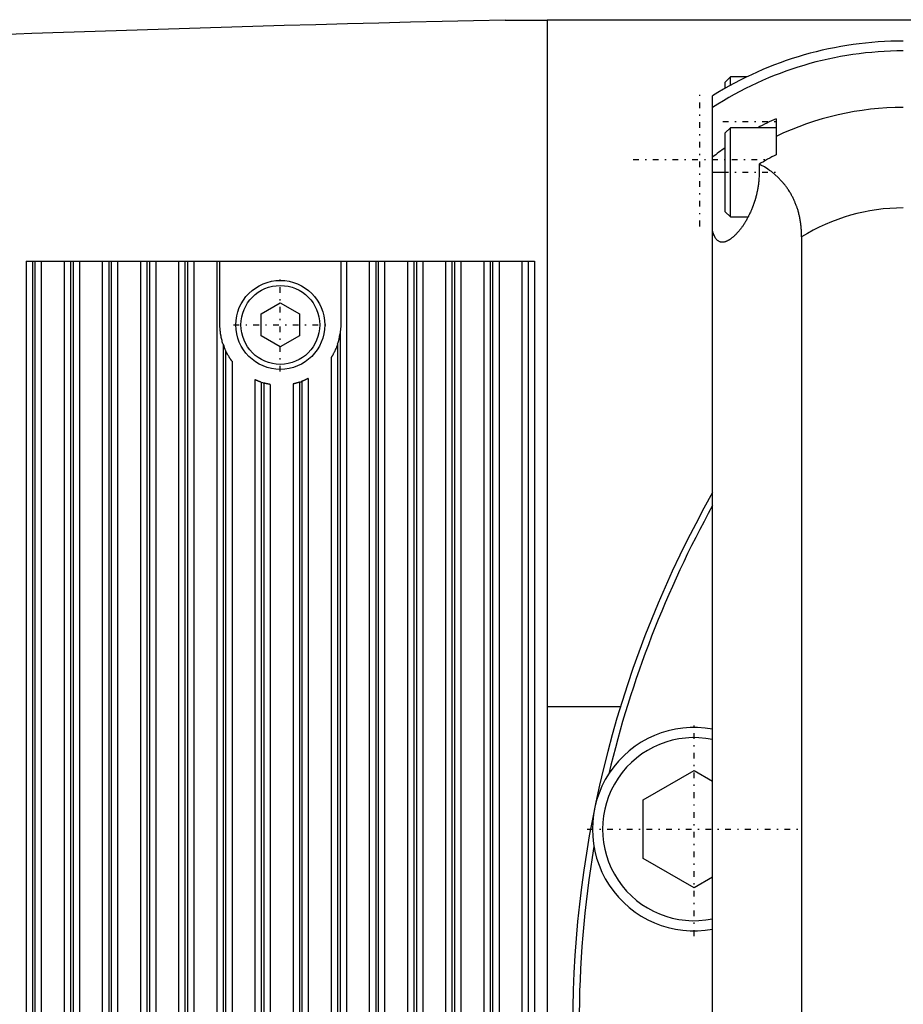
# Model space of a CAD drawing. Extents: x -705 to 186, y -120 to 120.
# Tile 3 of 6: x -378 to -309, y 2 to 79. Entities that reach past the tile are written whole.
import ezdxf

# ---------------------------------------------------------------- set-up
doc = ezdxf.new("R2010")
doc.units = 0
doc.linetypes.add('CENTER', pattern=[1.5, 0.45, -0.5, 0.05, -0.5])
doc.layers.add('AM_0', color=7, linetype='CONTINUOUS')
doc.layers.add('AM_7', color=7, linetype='CENTER')

msp = doc.modelspace()

# ---------------------------------------------------------------- linework, layer by layer
at = {"layer": 'AM_0', "color": 7, "linetype": 'CONTINUOUS'}
for p, q in [((-340.312, 78.973), (-337, 78.973)), ((-337, 79), (-207, 79)), ((-337, 79), (-337, -79)), ((-322.6, 74.5), (-323, 74.1)), ((-321.32, 74.5), (-322.6, 74.5)), ((-322.6, 73.844), (-322.6, 74.5)), ((-323, 73.62), (-323, 74.1)), ((-324, -73.021), (-324, 73.021)), ((-322.6, 70.5), (-323, 70.1)), ((-319, 70.5), (-322.6, 70.5)), ((-322.6, 63.5), (-322.6, 70.5)), ((-319, 71.213), (-319, 68.387)), ((-323, 63.9), (-323, 70.1)), ((-320.337, 67.637), (-320.337, 67)), ((-324, 67), (-323, 67)), ((-323, 63.9), (-322.6, 63.5)), ((-322.6, 63.5), (-321.202, 63.5)), ((-317, 61.924), (-317, -61.924)), ((-378, 60), (-378, -60)), ((-378, 60), (-338, 60)), ((-377.5, 60), (-377.5, -60)), ((-377.3, 60), (-377.3, -60)), ((-376.8, 60), (-376.8, -60)), ((-375, 60), (-375, -60)), ((-374.5, 60), (-374.5, -60)), ((-374.3, 60), (-374.3, -60)), ((-373.8, 60), (-373.8, -60)), ((-372, 60), (-372, -60)), ((-371.5, 60), (-371.5, -60)), ((-371.3, 60), (-371.3, -60)), ((-370.8, 60), (-370.8, -60)), ((-369, 60), (-369, -60)), ((-368.5, 60), (-368.5, -60)), ((-368.3, 60), (-368.3, -60)), ((-367.8, 60), (-367.8, -60)), ((-366, 60), (-366, -60)), ((-365.5, 60), (-365.5, -60)), ((-365.3, 60), (-365.3, -60)), ((-364.8, 60), (-364.8, -60)), ((-363, 60), (-363, -60)), ((-362.75, 55), (-362.75, 60)), ((-353.25, 60), (-353.25, 55)), ((-352.8, 60), (-352.8, -60)), ((-351, 60), (-351, -60)), ((-350.5, 60), (-350.5, -60)), ((-350.3, 60), (-350.3, -60)), ((-349.8, 60), (-349.8, -60)), ((-348, 60), (-348, -60)), ((-347.5, 60), (-347.5, -60)), ((-347.3, 60), (-347.3, -60)), ((-346.8, 60), (-346.8, -60)), ((-345, 60), (-345, -60)), ((-344.5, 60), (-344.5, -60)), ((-344.3, 60), (-344.3, -60)), ((-343.8, 60), (-343.8, -60)), ((-342, 60), (-342, -60)), ((-341.5, 60), (-341.5, -60)), ((-341.3, 60), (-341.3, -60)), ((-340.8, 60), (-340.8, -60)), ((-339, 60), (-339, -60)), ((-338.5, 60), (-338.5, -60)), ((-338, 60), (-338, -60)), ((-359.5, 55.866), (-358, 56.732)), ((-358, 56.732), (-356.5, 55.866)), ((-359.5, 54.134), (-359.5, 55.866)), ((-356.5, 55.866), (-356.5, 54.134)), ((-353.3, 54.313), (-353.3, -54.313)), ((-362.5, 53.479), (-362.5, -53.479)), ((-358, 53.268), (-359.5, 54.134)), ((-356.5, 54.134), (-358, 53.268)), ((-353.5, 53.479), (-353.5, -53.479)), ((-362.3, 52.982), (-362.3, -52.982)), ((-361.8, 52.15), (-361.8, -52.15)), ((-354, 52.438), (-354, -52.438)), ((-360, 50.692), (-360, -50.692)), ((-359.5, 50.493), (-359.5, -50.493)), ((-359.3, 50.431), (-359.3, -50.431)), ((-357, 50.356), (-357, -50.356)), ((-356.5, 50.493), (-356.5, -50.493)), ((-356.3, 50.565), (-356.3, -50.565)), ((-355.8, 50.79), (-355.8, -50.79)), ((-358.8, 50.318), (-358.8, -50.318)), ((-337, 25), (-331.24, 25)), ((-329.454, 17.661), (-325.454, 19.97)), ((-325.454, 19.97), (-324, 19.131)), ((-329.454, 13.042), (-329.454, 17.661)), ((-325.454, 10.733), (-329.454, 13.042)), ((-324, 11.572), (-325.454, 10.733))]:
    msp.add_line(p, q, dxfattribs=at)
for points in [[(-317, 61.924, 0), (-317.003, 62.148, 0), (-317.013, 62.407, 0), (-317.018, 62.481, 0), (-317.023, 62.555, 0), (-317.026, 62.592, 0), (-317.029, 62.628, 0), (-317.036, 62.702, 0), (-317.043, 62.775, 0), (-317.051, 62.848, 0), (-317.06, 62.921, 0), (-317.069, 62.994, 0), (-317.074, 63.03, 0), (-317.079, 63.067, 0), (-317.09, 63.139, 0), (-317.102, 63.212, 0), (-317.108, 63.248, 0), (-317.114, 63.284, 0), (-317.128, 63.356, 0), (-317.142, 63.428, 0), (-317.149, 63.464, 0), (-317.156, 63.5, 0), (-317.172, 63.571, 0), (-317.189, 63.643, 0), (-317.206, 63.714, 0), (-317.224, 63.785, 0), (-317.242, 63.855, 0), (-317.252, 63.89, 0), (-317.262, 63.925, 0), (-317.282, 63.995, 0), (-317.303, 64.064, 0), (-317.325, 64.132, 0), (-317.347, 64.2, 0), (-317.37, 64.267, 0), (-317.382, 64.301, 0), (-317.394, 64.334, 0), (-317.418, 64.4, 0), (-317.443, 64.466, 0), (-317.469, 64.531, 0), (-317.495, 64.596, 0), (-317.522, 64.66, 0), (-317.536, 64.692, 0), (-317.55, 64.724, 0), (-317.578, 64.787, 0), (-317.607, 64.85, 0), (-317.636, 64.912, 0), (-317.667, 64.973, 0), (-317.697, 65.034, 0), (-317.713, 65.065, 0), (-317.729, 65.095, 0), (-317.761, 65.155, 0), (-317.793, 65.214, 0), (-317.826, 65.273, 0), (-317.86, 65.331, 0), (-317.894, 65.389, 0), (-317.912, 65.418, 0), (-317.929, 65.446, 0), (-317.964, 65.503, 0), (-318, 65.559, 0), (-318.018, 65.587, 0), (-318.037, 65.615, 0), (-318.073, 65.669, 0), (-318.11, 65.723, 0), (-318.129, 65.75, 0), (-318.148, 65.777, 0), (-318.186, 65.829, 0), (-318.224, 65.881, 0), (-318.263, 65.933, 0), (-318.302, 65.983, 0), (-318.341, 66.033, 0), (-318.361, 66.058, 0), (-318.381, 66.083, 0), (-318.421, 66.132, 0), (-318.461, 66.18, 0), (-318.604, 66.342, 0), (-318.856, 66.603, 0), (-319.114, 66.839, 0), (-319.378, 67.054, 0), (-319.512, 67.153, 0), (-319.648, 67.247, 0), (-319.922, 67.42, 0), (-320.198, 67.57, 0), (-320.337, 67.637, 0)], [(-320.337, 67, 0), (-320.337, 66.959, 0), (-320.338, 66.877, 0), (-320.34, 66.795, 0), (-320.341, 66.754, 0), (-320.343, 66.713, 0), (-320.346, 66.631, 0), (-320.351, 66.548, 0), (-320.357, 66.465, 0), (-320.363, 66.383, 0), (-320.37, 66.3, 0), (-320.374, 66.259, 0), (-320.379, 66.217, 0), (-320.388, 66.135, 0), (-320.398, 66.052, 0), (-320.409, 65.97, 0), (-320.421, 65.888, 0), (-320.434, 65.806, 0), (-320.441, 65.765, 0), (-320.448, 65.724, 0), (-320.462, 65.643, 0), (-320.478, 65.562, 0), (-320.486, 65.521, 0), (-320.494, 65.481, 0), (-320.512, 65.401, 0), (-320.53, 65.321, 0), (-320.539, 65.281, 0), (-320.548, 65.241, 0), (-320.568, 65.162, 0), (-320.588, 65.084, 0), (-320.609, 65.006, 0), (-320.631, 64.929, 0), (-320.654, 64.852, 0), (-320.665, 64.814, 0), (-320.677, 64.776, 0), (-320.701, 64.7, 0), (-320.725, 64.625, 0), (-320.75, 64.551, 0), (-320.776, 64.478, 0), (-320.802, 64.405, 0), (-320.815, 64.369, 0), (-320.829, 64.333, 0), (-320.856, 64.262, 0), (-320.884, 64.192, 0), (-320.912, 64.122, 0), (-320.941, 64.054, 0), (-320.97, 63.986, 0), (-320.984, 63.952, 0), (-320.999, 63.919, 0), (-321.029, 63.853, 0), (-321.059, 63.788, 0), (-321.089, 63.724, 0), (-321.12, 63.661, 0), (-321.151, 63.599, 0), (-321.166, 63.568, 0), (-321.182, 63.538, 0), (-321.213, 63.478, 0), (-321.245, 63.419, 0), (-321.276, 63.361, 0), (-321.308, 63.304, 0), (-321.339, 63.248, 0), (-321.355, 63.22, 0), (-321.371, 63.193, 0), (-321.403, 63.139, 0), (-321.435, 63.086, 0), (-321.452, 63.059, 0), (-321.468, 63.033, 0), (-321.501, 62.98, 0), (-321.534, 62.929, 0), (-321.551, 62.903, 0), (-321.568, 62.878, 0), (-321.601, 62.827, 0), (-321.635, 62.777, 0), (-321.669, 62.728, 0), (-321.704, 62.68, 0), (-321.738, 62.632, 0), (-321.756, 62.609, 0), (-321.773, 62.586, 0), (-321.808, 62.539, 0), (-321.843, 62.494, 0), (-321.878, 62.45, 0), (-321.913, 62.406, 0), (-321.949, 62.363, 0), (-321.966, 62.342, 0), (-321.984, 62.322, 0), (-322.019, 62.281, 0), (-322.055, 62.241, 0), (-322.09, 62.202, 0), (-322.126, 62.163, 0), (-322.161, 62.126, 0), (-322.179, 62.108, 0), (-322.196, 62.09, 0), (-322.232, 62.055, 0), (-322.267, 62.021, 0), (-322.302, 61.987, 0), (-322.337, 61.955, 0), (-322.372, 61.924, 0), (-322.389, 61.909, 0), (-322.406, 61.894, 0), (-322.441, 61.865, 0), (-322.476, 61.837, 0), (-322.51, 61.81, 0), (-322.544, 61.784, 0), (-322.578, 61.759, 0), (-322.594, 61.747, 0), (-322.611, 61.736, 0), (-322.645, 61.713, 0), (-322.678, 61.692, 0), (-322.694, 61.682, 0), (-322.711, 61.672, 0), (-322.743, 61.652, 0), (-322.775, 61.634, 0), (-322.792, 61.626, 0), (-322.807, 61.617, 0), (-322.839, 61.602, 0), (-322.871, 61.587, 0), (-322.902, 61.574, 0), (-322.932, 61.561, 0), (-322.963, 61.55, 0), (-322.978, 61.545, 0), (-322.992, 61.54, 0), (-323.022, 61.531, 0), (-323.051, 61.523, 0), (-323.08, 61.517, 0), (-323.108, 61.511, 0), (-323.136, 61.507, 0), (-323.15, 61.505, 0), (-323.164, 61.503, 0), (-323.191, 61.501, 0), (-323.218, 61.5, 0), (-323.231, 61.5, 0)], [(-323.231, 61.5, 0), (-323.259, 61.501, 0), (-323.314, 61.506, 0), (-323.368, 61.516, 0), (-323.395, 61.523, 0), (-323.421, 61.531, 0), (-323.473, 61.552, 0), (-323.523, 61.579, 0), (-323.572, 61.612, 0), (-323.618, 61.65, 0), (-323.664, 61.694, 0), (-323.686, 61.718, 0), (-323.707, 61.743, 0), (-323.749, 61.799, 0), (-323.788, 61.86, 0), (-323.826, 61.927, 0), (-323.862, 61.999, 0), (-323.896, 62.077, 0), (-323.912, 62.118, 0), (-323.928, 62.16, 0), (-323.958, 62.248, 0), (-323.987, 62.342, 0), (-324, 62.39, 0)], [(-362.5, 53.479, 0), (-362.513, 53.519, 0), (-362.539, 53.6, 0), (-362.564, 53.683, 0), (-362.575, 53.724, 0), (-362.587, 53.766, 0), (-362.609, 53.85, 0), (-362.629, 53.935, 0), (-362.648, 54.021, 0), (-362.665, 54.107, 0), (-362.681, 54.193, 0), (-362.688, 54.236, 0), (-362.695, 54.279, 0), (-362.708, 54.366, 0), (-362.718, 54.453, 0), (-362.728, 54.539, 0), (-362.735, 54.624, 0), (-362.741, 54.709, 0), (-362.744, 54.752, 0), (-362.746, 54.794, 0), (-362.748, 54.877, 0), (-362.75, 54.959, 0), (-362.75, 55, 0)], [(-353.25, 55, 0), (-353.251, 54.89, 0), (-353.262, 54.663, 0), (-353.284, 54.43, 0), (-353.3, 54.313, 0)], [(-353.5, 53.479, 0), (-353.512, 53.444, 0), (-353.537, 53.373, 0), (-353.563, 53.304, 0), (-353.576, 53.27, 0), (-353.59, 53.236, 0), (-353.618, 53.166, 0), (-353.649, 53.095, 0), (-353.681, 53.023, 0), (-353.714, 52.953, 0), (-353.747, 52.884, 0), (-353.764, 52.85, 0), (-353.781, 52.818, 0), (-353.813, 52.756, 0), (-353.833, 52.72, 0), (-353.839, 52.709, 0), (-353.845, 52.699, 0), (-353.848, 52.694, 0), (-353.85, 52.688, 0), (-353.856, 52.678, 0), (-353.862, 52.668, 0), (-353.868, 52.657, 0), (-353.874, 52.647, 0), (-353.879, 52.637, 0), (-353.882, 52.632, 0), (-353.885, 52.628, 0), (-353.89, 52.618, 0), (-353.896, 52.609, 0), (-353.901, 52.6, 0), (-353.906, 52.591, 0), (-353.911, 52.582, 0), (-353.914, 52.578, 0), (-353.916, 52.574, 0), (-353.921, 52.565, 0), (-353.926, 52.557, 0), (-353.931, 52.549, 0), (-353.936, 52.541, 0), (-353.941, 52.533, 0), (-353.943, 52.529, 0), (-353.945, 52.525, 0), (-353.95, 52.518, 0), (-353.955, 52.511, 0), (-353.957, 52.507, 0), (-353.959, 52.504, 0), (-353.963, 52.497, 0), (-353.967, 52.49, 0), (-353.969, 52.487, 0), (-353.971, 52.484, 0), (-353.975, 52.478, 0), (-353.978, 52.473, 0), (-353.981, 52.468, 0), (-353.984, 52.463, 0), (-353.987, 52.459, 0), (-353.988, 52.457, 0), (-353.99, 52.455, 0), (-353.992, 52.451, 0), (-353.994, 52.448, 0), (-353.996, 52.445, 0), (-353.997, 52.443, 0), (-353.998, 52.441, 0), (-353.999, 52.44, 0), (-353.999, 52.44, 0), (-354, 52.439, 0), (-354, 52.438, 0), (-354, 52.438, 0)], [(-361.8, 52.15, 0), (-361.8, 52.15, 0), (-361.8, 52.15, 0), (-361.801, 52.151, 0), (-361.801, 52.151, 0), (-361.801, 52.152, 0), (-361.802, 52.153, 0), (-361.803, 52.154, 0), (-361.805, 52.156, 0), (-361.806, 52.158, 0), (-361.808, 52.161, 0), (-361.809, 52.162, 0), (-361.81, 52.163, 0), (-361.812, 52.166, 0), (-361.814, 52.169, 0), (-361.817, 52.173, 0), (-361.82, 52.176, 0), (-361.823, 52.18, 0), (-361.824, 52.183, 0), (-361.826, 52.185, 0), (-361.829, 52.189, 0), (-361.832, 52.194, 0), (-361.834, 52.196, 0), (-361.836, 52.199, 0), (-361.84, 52.204, 0), (-361.844, 52.209, 0), (-361.846, 52.212, 0), (-361.848, 52.215, 0), (-361.852, 52.22, 0), (-361.856, 52.226, 0), (-361.86, 52.232, 0), (-361.865, 52.238, 0), (-361.869, 52.245, 0), (-361.871, 52.248, 0), (-361.874, 52.251, 0), (-361.878, 52.258, 0), (-361.883, 52.264, 0), (-361.888, 52.271, 0), (-361.893, 52.278, 0), (-361.898, 52.285, 0), (-361.9, 52.289, 0), (-361.903, 52.292, 0), (-361.907, 52.299, 0), (-361.912, 52.306, 0), (-361.917, 52.314, 0), (-361.922, 52.321, 0), (-361.928, 52.329, 0), (-361.93, 52.333, 0), (-361.933, 52.336, 0), (-361.938, 52.344, 0), (-361.944, 52.353, 0), (-361.949, 52.361, 0), (-361.955, 52.369, 0), (-361.961, 52.378, 0), (-361.963, 52.382, 0), (-361.966, 52.386, 0), (-361.972, 52.395, 0), (-361.978, 52.404, 0), (-361.983, 52.412, 0), (-361.989, 52.421, 0), (-361.995, 52.43, 0), (-361.998, 52.435, 0), (-362, 52.439, 0), (-362.006, 52.448, 0), (-362.012, 52.457, 0), (-362.015, 52.461, 0), (-362.031, 52.487, 0), (-362.063, 52.54, 0), (-362.096, 52.595, 0), (-362.129, 52.652, 0), (-362.162, 52.711, 0), (-362.195, 52.771, 0), (-362.211, 52.802, 0), (-362.226, 52.832, 0), (-362.257, 52.893, 0), (-362.286, 52.953, 0), (-362.3, 52.982, 0)], [(-359.5, 50.493, 0), (-359.503, 50.494, 0), (-359.51, 50.497, 0), (-359.517, 50.499, 0), (-359.521, 50.5, 0), (-359.524, 50.501, 0), (-359.531, 50.504, 0), (-359.538, 50.506, 0), (-359.545, 50.508, 0), (-359.552, 50.511, 0), (-359.559, 50.513, 0), (-359.563, 50.514, 0), (-359.566, 50.516, 0), (-359.573, 50.518, 0), (-359.58, 50.521, 0), (-359.587, 50.523, 0), (-359.594, 50.526, 0), (-359.601, 50.528, 0), (-359.605, 50.529, 0), (-359.608, 50.531, 0), (-359.615, 50.533, 0), (-359.622, 50.536, 0), (-359.626, 50.537, 0), (-359.629, 50.538, 0), (-359.636, 50.541, 0), (-359.643, 50.543, 0), (-359.647, 50.545, 0), (-359.65, 50.546, 0), (-359.657, 50.548, 0), (-359.664, 50.551, 0), (-359.671, 50.554, 0), (-359.678, 50.556, 0), (-359.684, 50.559, 0), (-359.688, 50.56, 0), (-359.691, 50.561, 0), (-359.698, 50.564, 0), (-359.704, 50.566, 0), (-359.711, 50.569, 0), (-359.718, 50.571, 0), (-359.724, 50.574, 0), (-359.727, 50.575, 0), (-359.731, 50.576, 0), (-359.737, 50.579, 0), (-359.743, 50.581, 0), (-359.75, 50.584, 0), (-359.756, 50.586, 0), (-359.762, 50.589, 0), (-359.765, 50.59, 0), (-359.768, 50.591, 0), (-359.774, 50.594, 0), (-359.78, 50.596, 0), (-359.786, 50.599, 0), (-359.792, 50.601, 0), (-359.798, 50.603, 0), (-359.801, 50.605, 0), (-359.804, 50.606, 0), (-359.809, 50.608, 0), (-359.815, 50.61, 0), (-359.82, 50.613, 0), (-359.826, 50.615, 0), (-359.831, 50.617, 0), (-359.834, 50.618, 0), (-359.836, 50.619, 0), (-359.841, 50.621, 0), (-359.847, 50.624, 0), (-359.849, 50.625, 0), (-359.852, 50.626, 0), (-359.856, 50.628, 0), (-359.861, 50.63, 0), (-359.864, 50.631, 0), (-359.866, 50.632, 0), (-359.871, 50.634, 0), (-359.876, 50.636, 0), (-359.88, 50.638, 0), (-359.885, 50.64, 0), (-359.889, 50.642, 0), (-359.892, 50.643, 0), (-359.894, 50.644, 0), (-359.898, 50.646, 0), (-359.903, 50.648, 0), (-359.907, 50.65, 0), (-359.911, 50.651, 0), (-359.915, 50.653, 0), (-359.917, 50.654, 0), (-359.919, 50.655, 0), (-359.923, 50.657, 0), (-359.927, 50.659, 0), (-359.931, 50.66, 0), (-359.935, 50.662, 0), (-359.938, 50.664, 0), (-359.94, 50.664, 0), (-359.942, 50.665, 0), (-359.945, 50.667, 0), (-359.949, 50.668, 0), (-359.952, 50.67, 0), (-359.955, 50.671, 0), (-359.958, 50.672, 0), (-359.96, 50.673, 0), (-359.961, 50.674, 0), (-359.964, 50.675, 0), (-359.967, 50.676, 0), (-359.969, 50.678, 0), (-359.972, 50.679, 0), (-359.974, 50.68, 0), (-359.976, 50.68, 0), (-359.977, 50.681, 0), (-359.979, 50.682, 0), (-359.981, 50.683, 0), (-359.982, 50.683, 0), (-359.983, 50.684, 0), (-359.985, 50.685, 0), (-359.987, 50.685, 0), (-359.988, 50.686, 0), (-359.988, 50.686, 0), (-359.99, 50.687, 0), (-359.991, 50.688, 0), (-359.993, 50.688, 0), (-359.994, 50.689, 0), (-359.995, 50.689, 0), (-359.996, 50.69, 0), (-359.996, 50.69, 0), (-359.997, 50.69, 0), (-359.998, 50.691, 0), (-359.998, 50.691, 0), (-359.999, 50.691, 0), (-359.999, 50.691, 0), (-360, 50.691, 0), (-360, 50.691, 0), (-360, 50.692, 0), (-360, 50.692, 0), (-360, 50.692, 0)], [(-358.8, 50.318, 0), (-358.8, 50.318, 0), (-358.8, 50.318, 0), (-358.8, 50.318, 0), (-358.8, 50.318, 0), (-358.801, 50.318, 0), (-358.801, 50.318, 0), (-358.802, 50.318, 0), (-358.802, 50.318, 0), (-358.803, 50.318, 0), (-358.804, 50.318, 0), (-358.804, 50.319, 0), (-358.805, 50.319, 0), (-358.806, 50.319, 0), (-358.807, 50.319, 0), (-358.808, 50.319, 0), (-358.81, 50.32, 0), (-358.811, 50.32, 0), (-358.812, 50.32, 0), (-358.813, 50.32, 0), (-358.814, 50.32, 0), (-358.816, 50.321, 0), (-358.817, 50.321, 0), (-358.818, 50.321, 0), (-358.82, 50.321, 0), (-358.822, 50.322, 0), (-358.824, 50.322, 0), (-358.825, 50.322, 0), (-358.827, 50.323, 0), (-358.83, 50.323, 0), (-358.832, 50.323, 0), (-358.835, 50.324, 0), (-358.838, 50.324, 0), (-358.839, 50.325, 0), (-358.841, 50.325, 0), (-358.844, 50.325, 0), (-358.847, 50.326, 0), (-358.85, 50.327, 0), (-358.853, 50.327, 0), (-358.857, 50.328, 0), (-358.858, 50.328, 0), (-358.86, 50.329, 0), (-358.864, 50.329, 0), (-358.867, 50.33, 0), (-358.871, 50.331, 0), (-358.875, 50.331, 0), (-358.879, 50.332, 0), (-358.881, 50.332, 0), (-358.883, 50.333, 0), (-358.887, 50.334, 0), (-358.891, 50.334, 0), (-358.895, 50.335, 0), (-358.9, 50.336, 0), (-358.904, 50.337, 0), (-358.906, 50.337, 0), (-358.909, 50.338, 0), (-358.913, 50.339, 0), (-358.918, 50.34, 0), (-358.923, 50.34, 0), (-358.927, 50.341, 0), (-358.932, 50.342, 0), (-358.934, 50.343, 0), (-358.937, 50.343, 0), (-358.942, 50.344, 0), (-358.947, 50.345, 0), (-358.949, 50.346, 0), (-358.952, 50.346, 0), (-358.957, 50.347, 0), (-358.962, 50.348, 0), (-358.965, 50.349, 0), (-358.967, 50.35, 0), (-358.973, 50.351, 0), (-358.978, 50.352, 0), (-358.984, 50.353, 0), (-358.989, 50.354, 0), (-358.995, 50.355, 0), (-358.998, 50.356, 0), (-359.001, 50.357, 0), (-359.006, 50.358, 0), (-359.012, 50.359, 0), (-359.018, 50.36, 0), (-359.024, 50.362, 0), (-359.031, 50.363, 0), (-359.034, 50.364, 0), (-359.037, 50.365, 0), (-359.043, 50.366, 0), (-359.049, 50.367, 0), (-359.056, 50.369, 0), (-359.062, 50.37, 0), (-359.069, 50.372, 0), (-359.072, 50.373, 0), (-359.075, 50.373, 0), (-359.082, 50.375, 0), (-359.088, 50.376, 0), (-359.095, 50.378, 0), (-359.102, 50.38, 0), (-359.108, 50.381, 0), (-359.112, 50.382, 0), (-359.115, 50.383, 0), (-359.122, 50.384, 0), (-359.129, 50.386, 0), (-359.136, 50.388, 0), (-359.143, 50.39, 0), (-359.15, 50.391, 0), (-359.153, 50.392, 0), (-359.157, 50.393, 0), (-359.164, 50.395, 0), (-359.171, 50.397, 0), (-359.174, 50.397, 0), (-359.178, 50.398, 0), (-359.185, 50.4, 0), (-359.192, 50.402, 0), (-359.195, 50.403, 0), (-359.199, 50.404, 0), (-359.206, 50.406, 0), (-359.213, 50.407, 0), (-359.22, 50.409, 0), (-359.227, 50.411, 0), (-359.234, 50.413, 0), (-359.238, 50.414, 0), (-359.241, 50.415, 0), (-359.248, 50.417, 0), (-359.255, 50.419, 0), (-359.262, 50.421, 0), (-359.269, 50.423, 0), (-359.276, 50.425, 0), (-359.279, 50.426, 0), (-359.283, 50.427, 0), (-359.29, 50.428, 0), (-359.297, 50.43, 0), (-359.3, 50.431, 0)], [(-356.5, 50.493, 0), (-356.503, 50.492, 0), (-356.51, 50.49, 0), (-356.517, 50.487, 0), (-356.52, 50.486, 0), (-356.524, 50.485, 0), (-356.531, 50.483, 0), (-356.538, 50.481, 0), (-356.545, 50.478, 0), (-356.552, 50.476, 0), (-356.558, 50.474, 0), (-356.562, 50.473, 0), (-356.565, 50.472, 0), (-356.572, 50.47, 0), (-356.579, 50.467, 0), (-356.586, 50.465, 0), (-356.593, 50.463, 0), (-356.601, 50.461, 0), (-356.604, 50.46, 0), (-356.608, 50.459, 0), (-356.615, 50.457, 0), (-356.622, 50.454, 0), (-356.625, 50.453, 0), (-356.629, 50.452, 0), (-356.635, 50.45, 0), (-356.642, 50.448, 0), (-356.646, 50.447, 0), (-356.649, 50.446, 0), (-356.656, 50.444, 0), (-356.663, 50.442, 0), (-356.67, 50.44, 0), (-356.677, 50.438, 0), (-356.684, 50.436, 0), (-356.687, 50.435, 0), (-356.69, 50.434, 0), (-356.697, 50.432, 0), (-356.704, 50.43, 0), (-356.711, 50.428, 0), (-356.717, 50.426, 0), (-356.724, 50.425, 0), (-356.727, 50.424, 0), (-356.73, 50.423, 0), (-356.737, 50.421, 0), (-356.743, 50.419, 0), (-356.75, 50.418, 0), (-356.756, 50.416, 0), (-356.762, 50.414, 0), (-356.765, 50.413, 0), (-356.768, 50.412, 0), (-356.774, 50.411, 0), (-356.78, 50.409, 0), (-356.786, 50.408, 0), (-356.792, 50.406, 0), (-356.798, 50.405, 0), (-356.801, 50.404, 0), (-356.804, 50.403, 0), (-356.81, 50.402, 0), (-356.815, 50.4, 0), (-356.821, 50.399, 0), (-356.826, 50.397, 0), (-356.832, 50.396, 0), (-356.834, 50.395, 0), (-356.837, 50.395, 0), (-356.842, 50.393, 0), (-356.847, 50.392, 0), (-356.85, 50.391, 0), (-356.852, 50.391, 0), (-356.857, 50.39, 0), (-356.862, 50.388, 0), (-356.865, 50.388, 0), (-356.867, 50.387, 0), (-356.872, 50.386, 0), (-356.877, 50.385, 0), (-356.881, 50.384, 0), (-356.886, 50.383, 0), (-356.89, 50.381, 0), (-356.893, 50.381, 0), (-356.895, 50.38, 0), (-356.899, 50.379, 0), (-356.904, 50.378, 0), (-356.908, 50.377, 0), (-356.912, 50.376, 0), (-356.916, 50.375, 0), (-356.918, 50.375, 0), (-356.92, 50.374, 0), (-356.924, 50.373, 0), (-356.928, 50.372, 0), (-356.932, 50.372, 0), (-356.936, 50.371, 0), (-356.939, 50.37, 0), (-356.941, 50.37, 0), (-356.943, 50.369, 0), (-356.946, 50.368, 0), (-356.95, 50.368, 0), (-356.953, 50.367, 0), (-356.956, 50.366, 0), (-356.959, 50.365, 0), (-356.961, 50.365, 0), (-356.962, 50.365, 0), (-356.965, 50.364, 0), (-356.968, 50.364, 0), (-356.97, 50.363, 0), (-356.973, 50.362, 0), (-356.975, 50.362, 0), (-356.976, 50.362, 0), (-356.977, 50.361, 0), (-356.98, 50.361, 0), (-356.982, 50.36, 0), (-356.983, 50.36, 0), (-356.984, 50.36, 0), (-356.985, 50.36, 0), (-356.987, 50.359, 0), (-356.988, 50.359, 0), (-356.989, 50.359, 0), (-356.99, 50.359, 0), (-356.992, 50.358, 0), (-356.993, 50.358, 0), (-356.994, 50.358, 0), (-356.995, 50.357, 0), (-356.996, 50.357, 0), (-356.996, 50.357, 0), (-356.997, 50.357, 0), (-356.998, 50.357, 0), (-356.998, 50.357, 0), (-356.999, 50.357, 0), (-356.999, 50.357, 0), (-357, 50.357, 0), (-357, 50.357, 0), (-357, 50.356, 0), (-357, 50.356, 0), (-357, 50.356, 0)], [(-355.8, 50.79, 0), (-355.8, 50.79, 0), (-355.8, 50.79, 0), (-355.8, 50.79, 0), (-355.8, 50.79, 0), (-355.801, 50.79, 0), (-355.801, 50.79, 0), (-355.802, 50.789, 0), (-355.802, 50.789, 0), (-355.803, 50.789, 0), (-355.804, 50.788, 0), (-355.804, 50.788, 0), (-355.805, 50.788, 0), (-355.806, 50.787, 0), (-355.807, 50.786, 0), (-355.809, 50.786, 0), (-355.81, 50.785, 0), (-355.812, 50.784, 0), (-355.813, 50.784, 0), (-355.813, 50.783, 0), (-355.815, 50.782, 0), (-355.817, 50.781, 0), (-355.818, 50.781, 0), (-355.819, 50.78, 0), (-355.821, 50.779, 0), (-355.824, 50.778, 0), (-355.825, 50.777, 0), (-355.826, 50.777, 0), (-355.828, 50.775, 0), (-355.831, 50.774, 0), (-355.834, 50.773, 0), (-355.836, 50.771, 0), (-355.839, 50.77, 0), (-355.841, 50.769, 0), (-355.842, 50.768, 0), (-355.846, 50.767, 0), (-355.849, 50.765, 0), (-355.852, 50.763, 0), (-355.855, 50.762, 0), (-355.859, 50.76, 0), (-355.861, 50.759, 0), (-355.862, 50.758, 0), (-355.866, 50.756, 0), (-355.87, 50.754, 0), (-355.874, 50.752, 0), (-355.878, 50.75, 0), (-355.882, 50.748, 0), (-355.884, 50.747, 0), (-355.886, 50.746, 0), (-355.89, 50.744, 0), (-355.894, 50.742, 0), (-355.899, 50.74, 0), (-355.903, 50.738, 0), (-355.907, 50.736, 0), (-355.91, 50.735, 0), (-355.912, 50.734, 0), (-355.916, 50.731, 0), (-355.921, 50.729, 0), (-355.926, 50.727, 0), (-355.93, 50.725, 0), (-355.935, 50.722, 0), (-355.938, 50.721, 0), (-355.94, 50.72, 0), (-355.945, 50.718, 0), (-355.95, 50.715, 0), (-355.952, 50.714, 0), (-355.955, 50.713, 0), (-355.96, 50.71, 0), (-355.965, 50.708, 0), (-355.968, 50.707, 0), (-355.97, 50.705, 0), (-355.976, 50.703, 0), (-355.981, 50.7, 0), (-355.987, 50.698, 0), (-355.992, 50.695, 0), (-355.998, 50.693, 0), (-356.001, 50.691, 0), (-356.004, 50.69, 0), (-356.009, 50.687, 0), (-356.015, 50.685, 0), (-356.021, 50.682, 0), (-356.027, 50.679, 0), (-356.033, 50.676, 0), (-356.036, 50.675, 0), (-356.039, 50.674, 0), (-356.045, 50.671, 0), (-356.052, 50.668, 0), (-356.058, 50.665, 0), (-356.064, 50.662, 0), (-356.071, 50.659, 0), (-356.074, 50.658, 0), (-356.077, 50.657, 0), (-356.084, 50.654, 0), (-356.09, 50.651, 0), (-356.097, 50.648, 0), (-356.103, 50.645, 0), (-356.11, 50.642, 0), (-356.113, 50.641, 0), (-356.117, 50.639, 0), (-356.123, 50.636, 0), (-356.13, 50.634, 0), (-356.137, 50.631, 0), (-356.144, 50.628, 0), (-356.151, 50.625, 0), (-356.154, 50.623, 0), (-356.158, 50.622, 0), (-356.164, 50.619, 0), (-356.171, 50.616, 0), (-356.175, 50.615, 0), (-356.178, 50.613, 0), (-356.185, 50.61, 0), (-356.192, 50.607, 0), (-356.196, 50.606, 0), (-356.199, 50.605, 0), (-356.206, 50.602, 0), (-356.213, 50.599, 0), (-356.22, 50.596, 0), (-356.227, 50.593, 0), (-356.234, 50.59, 0), (-356.238, 50.589, 0), (-356.241, 50.588, 0), (-356.248, 50.585, 0), (-356.255, 50.582, 0), (-356.262, 50.579, 0), (-356.269, 50.577, 0), (-356.276, 50.574, 0), (-356.279, 50.573, 0), (-356.283, 50.571, 0), (-356.29, 50.569, 0), (-356.297, 50.566, 0), (-356.3, 50.565, 0)]]:
    msp.add_polyline3d(points, dxfattribs=at)
for radius in [3.5, 3.1]:
    msp.add_circle((-358, 55), radius, dxfattribs=at)
for centre, radius, start, end in [((-273.054, -2920.273), 3000, 91.284643, 97.353126), ((-309, 49), 28.32, 90, 121.98255), ((-309, 49), 27.544, 90, 122.9962), ((-309, 49), 23.097, 90, 115.6559), ((-309, 49), 24.361, 114.23628, 118.04529), ((-309, 49), 24.361, 125.07868, 128.0065), ((-309, 49), 21.814, 117.28476, 121.31274), ((-309, 49), 15.2, 90, 121.75686), ((-358, 55), 4.75, 341.32828, 351.67934), ((-358, 55), 4.75, 198.67172, 205.14125), ((-358, 55), 4.75, 251.59152, 254.11638), ((-358, 55), 4.75, 288.40848, 290.97096), ((-250, 0), 85, 150.52707, 209.47293), ((-250, 0), 84.5, 151.13263, 166.52248), ((-325.454, 15.351), 8, 79.52682, 280.47318), ((-325.454, 15.351), 7.2, 78.34767, 281.65233), ((-250, 0), 84.5, 170.47752, 189.52248)]:
    msp.add_arc(centre, radius, start, end, dxfattribs=at)
at = {"layer": 'AM_7', "color": 4, "linetype": 'CENTER'}
for p, q in [((-325, 62.75), (-325, 73.25)), ((-323.2, 71), (-318.8, 71)), ((-330.25, 68), (-319.75, 68)), ((-323.2, 67), (-318.8, 67)), ((-358, 51.325), (-358, 58.675)), ((-361.675, 55), (-354.325, 55)), ((-325.454, 6.951), (-325.454, 23.751)), ((-333.854, 15.351), (-317.054, 15.351))]:
    msp.add_line(p, q, dxfattribs=at)

doc.saveas('drawing.dxf')
